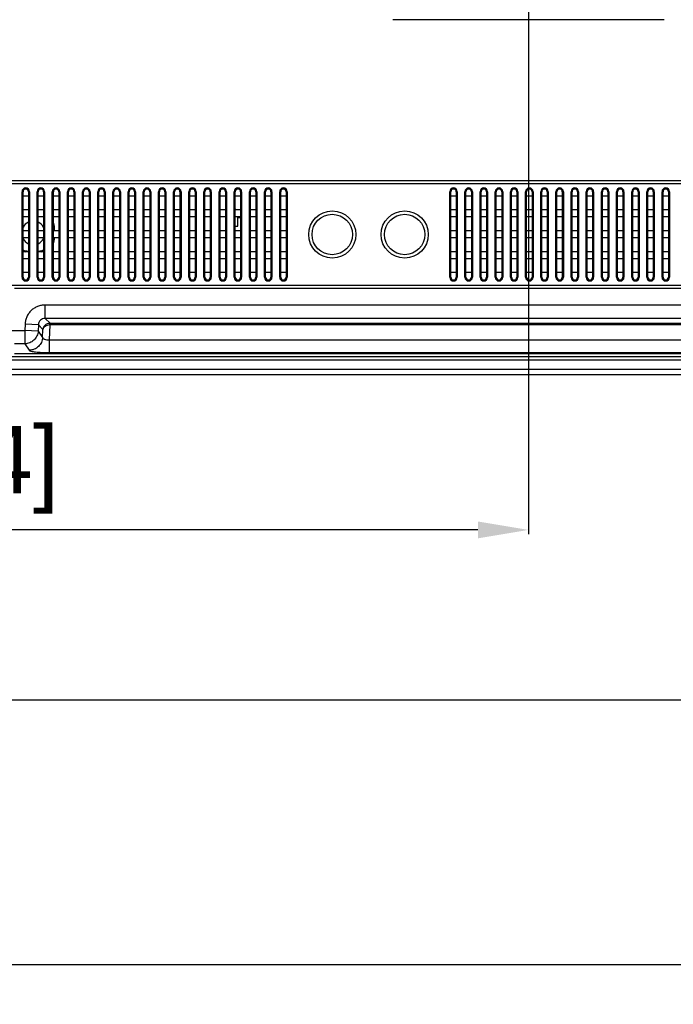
# Model space of a CAD drawing. Header units: millimetres. Extents: x -6054 to 364, y -1866 to 3094.
# Tile 63 of 256: x -4444 to -4250, y -208 to 84. Entities that reach past the tile are written whole.
import ezdxf

# ---------------------------------------------------------------- set-up
doc = ezdxf.new("R2010")
doc.units = ezdxf.units.MM
doc.header["$LTSCALE"] = 65.395
doc.header["$PDSIZE"] = 0.05
doc.layers.get('0').update_dxf_attribs({"linetype": 'CONTINUOUS'})
doc.layers.get('Defpoints').update_dxf_attribs({"linetype": 'CONTINUOUS'})
doc.layers.add('DIM', color=3, linetype='CONTINUOUS')
doc.styles.get("Standard").update_dxf_attribs({"font": 'arial.ttf'})
doc.dimstyles.new('ISO-25', dxfattribs={"dimtxt": 2.5, "dimasz": 2.5, "dimexe": 1.25, "dimexo": 0.625, "dimtad": 1, "dimtxsty": 'STANDARD', "dimcen": 2.5, "dimadec": 0, "dimazin": 0, "dimtfac": 1, "dimtmove": 0, "dimatfit": 3, "dimfxl": 1, "dimarcsym": 0})

# ---------------------------------------------------------------- blocks, each defined once
blk = doc.blocks.new('*D2')
at = {"layer": 'Defpoints', "color": 0}
for p in [(-4293.17, 246.14), (-4734.98, 77.76), (-4734.98, -67.02)]:
    blk.add_point(p, dxfattribs=at)
at = {"layer": 'DIM', "color": 3, "lineweight": -2}
for p, q in [((-4293.17, 245.51), (-4293.17, -68.27)), ((-4734.98, 77.13), (-4734.98, -68.27)), ((-4308.17, -67.02), (-4719.98, -67.02))]:
    blk.add_line(p, q, dxfattribs=at)
at = {"layer": 'DIM', "color": 3}
for points in [[(-4719.98, -64.52), (-4719.98, -69.52), (-4734.98, -67.02)], [(-4308.17, -69.52), (-4308.17, -64.52), (-4293.17, -67.02)]]:
    blk.add_solid(points, dxfattribs=at)
at = {"layer": 'DIM', "color": 2, "insert": (-4514.08, -49.21), "char_height": 20, "attachment_point": 5}
blk.add_mtext('442  [17,394]', dxfattribs=at)
blk = doc.blocks.new('*D3')
at = {"layer": 'Defpoints', "color": 0}
for p in [(-4293.17, 246.14), (-4776.52, -20.96), (-4715.54, -20.96)]:
    blk.add_point(p, dxfattribs=at)
at = {"layer": 'DIM', "color": 3, "lineweight": -2}
for p, q in [((-4293.8, 246.14), (-4777.77, 246.14)), ((-4776.52, 231.14), (-4776.52, -5.96)), ((-4716.17, -20.96), (-4777.77, -20.96))]:
    blk.add_line(p, q, dxfattribs=at)
at = {"layer": 'DIM', "color": 3}
for points in [[(-4774.02, 231.14), (-4779.02, 231.14), (-4776.52, 246.14)], [(-4779.02, -5.96), (-4774.02, -5.96), (-4776.52, -20.96)]]:
    blk.add_solid(points, dxfattribs=at)
at = {"layer": 'DIM', "color": 2, "insert": (-4794.33, 112.59), "char_height": 20, "attachment_point": 5, "rotation": 90}
blk.add_mtext('267  [10,516]', dxfattribs=at)
blk = doc.blocks.new('*D4')
at = {"layer": 'Defpoints', "color": 0}
for p in [(-3425.42, 234.04), (-4734.98, 45), (-4734.98, -117.52)]:
    blk.add_point(p, dxfattribs=at)
at = {"layer": 'DIM', "color": 3, "lineweight": -2}
for p, q in [((-3425.42, 233.41), (-3425.42, -118.77)), ((-4734.98, 44.37), (-4734.98, -118.77)), ((-3440.42, -117.52), (-4719.98, -117.52))]:
    blk.add_line(p, q, dxfattribs=at)
at = {"layer": 'DIM', "color": 3}
for points in [[(-4719.98, -115.02), (-4719.98, -120.02), (-4734.98, -117.52)], [(-3440.42, -120.02), (-3440.42, -115.02), (-3425.42, -117.52)]]:
    blk.add_solid(points, dxfattribs=at)
at = {"layer": 'DIM', "color": 2, "insert": (-4099.73, -99.71), "char_height": 20, "attachment_point": 5}
blk.add_mtext('1310  [51,557]', dxfattribs=at)
blk = doc.blocks.new('*D18')
at = {"layer": 'Defpoints', "color": 0}
for p in [(-3307.32, 492.15), (-4734.98, -14.55), (-4734.98, -196.07)]:
    blk.add_point(p, dxfattribs=at)
at = {"layer": 'DIM', "color": 3, "lineweight": -2}
for p, q in [((-3307.32, 491.52), (-3307.32, -197.32)), ((-4734.98, -15.18), (-4734.98, -197.32)), ((-3322.32, -196.07), (-4719.98, -196.07))]:
    blk.add_line(p, q, dxfattribs=at)
at = {"layer": 'DIM', "color": 3}
for points in [[(-4719.98, -193.57), (-4719.98, -198.57), (-4734.98, -196.07)], [(-3322.32, -198.57), (-3322.32, -193.57), (-3307.32, -196.07)]]:
    blk.add_solid(points, dxfattribs=at)
at = {"layer": 'DIM', "color": 2, "insert": (-4021.15, -178.26), "char_height": 20, "attachment_point": 5}
blk.add_mtext('1428  [56,207]', dxfattribs=at)
blk = doc.blocks.new('*D19')
at = {"layer": 'Defpoints', "color": 0}
for p in [(-3379.72, 594.65), (-4909.71, -20.96), (-4728.57, -20.96)]:
    blk.add_point(p, dxfattribs=at)
at = {"layer": 'DIM', "color": 3, "lineweight": -2}
for p, q in [((-3380.35, 594.65), (-4910.96, 594.65)), ((-4909.71, 579.65), (-4909.71, -5.96)), ((-4729.2, -20.96), (-4910.96, -20.96))]:
    blk.add_line(p, q, dxfattribs=at)
at = {"layer": 'DIM', "color": 3}
for points in [[(-4907.21, 579.65), (-4912.21, 579.65), (-4909.71, 594.65)], [(-4912.21, -5.96), (-4907.21, -5.96), (-4909.71, -20.96)]]:
    blk.add_solid(points, dxfattribs=at)
at = {"layer": 'DIM', "color": 2, "insert": (-4927.52, 286.84), "char_height": 20, "attachment_point": 5, "rotation": 90}
blk.add_mtext('616  [24,236]', dxfattribs=at)

msp = doc.modelspace()

# ---------------------------------------------------------------- linework, layer by layer
at = {"linetype": 'Continuous'}
for p, q in [((-4252.92, 84.4), (-4333.42, 84.4)), ((-4482.67, 36.65), (-4198.67, 36.65)), ((-4198.67, 35.65), (-4482.67, 35.65)), ((-4443.52, 7.95), (-4443.52, 33.35)), ((-4443.52, 33.35), (-4443.22, 33.35)), ((-4443.22, 7.95), (-4443.22, 33.35)), ((-4443.22, 32.15), (-4441.62, 32.15)), ((-4441.62, 33.35), (-4441.62, 7.95)), ((-4441.32, 33.35), (-4441.62, 33.35)), ((-4441.32, 33.35), (-4441.32, 7.95)), ((-4439.02, 7.95), (-4439.02, 33.35)), ((-4439.02, 33.35), (-4438.72, 33.35)), ((-4438.72, 7.95), (-4438.72, 33.35)), ((-4438.72, 32.15), (-4437.12, 32.15)), ((-4437.12, 33.35), (-4437.12, 7.95)), ((-4436.82, 33.35), (-4437.12, 33.35)), ((-4436.82, 33.35), (-4436.82, 7.95)), ((-4434.52, 7.95), (-4434.52, 33.35)), ((-4434.52, 33.35), (-4434.22, 33.35)), ((-4434.22, 7.95), (-4434.22, 33.35)), ((-4434.22, 32.15), (-4432.62, 32.15)), ((-4432.62, 33.35), (-4432.62, 7.95)), ((-4432.32, 33.35), (-4432.62, 33.35)), ((-4432.32, 33.35), (-4432.32, 7.95)), ((-4430.02, 7.95), (-4430.02, 33.35)), ((-4430.02, 33.35), (-4429.72, 33.35)), ((-4429.72, 7.95), (-4429.72, 33.35)), ((-4429.72, 32.15), (-4428.12, 32.15)), ((-4428.12, 33.35), (-4428.12, 7.95)), ((-4427.82, 33.35), (-4428.12, 33.35)), ((-4427.82, 33.35), (-4427.82, 7.95)), ((-4425.52, 7.95), (-4425.52, 33.35)), ((-4425.52, 33.35), (-4425.22, 33.35)), ((-4425.22, 7.95), (-4425.22, 33.35)), ((-4425.22, 32.15), (-4423.62, 32.15)), ((-4423.62, 33.35), (-4423.62, 7.95)), ((-4423.32, 33.35), (-4423.62, 33.35)), ((-4423.32, 33.35), (-4423.32, 7.95)), ((-4421.02, 7.95), (-4421.02, 33.35)), ((-4421.02, 33.35), (-4420.72, 33.35)), ((-4420.72, 7.95), (-4420.72, 33.35)), ((-4420.72, 32.15), (-4419.12, 32.15)), ((-4419.12, 33.35), (-4419.12, 7.95)), ((-4418.82, 33.35), (-4419.12, 33.35)), ((-4418.82, 33.35), (-4418.82, 7.95)), ((-4416.52, 7.95), (-4416.52, 33.35)), ((-4416.52, 33.35), (-4416.22, 33.35)), ((-4416.22, 7.95), (-4416.22, 33.35)), ((-4416.22, 32.15), (-4414.62, 32.15)), ((-4414.62, 33.35), (-4414.62, 7.95)), ((-4414.32, 33.35), (-4414.62, 33.35)), ((-4414.32, 33.35), (-4414.32, 7.95)), ((-4412.02, 7.95), (-4412.02, 33.35)), ((-4412.02, 33.35), (-4411.72, 33.35)), ((-4411.72, 7.95), (-4411.72, 33.35)), ((-4411.72, 32.15), (-4410.12, 32.15)), ((-4410.12, 33.35), (-4410.12, 7.95)), ((-4409.82, 33.35), (-4410.12, 33.35)), ((-4409.82, 33.35), (-4409.82, 7.95)), ((-4407.52, 7.95), (-4407.52, 33.35)), ((-4407.52, 33.35), (-4407.22, 33.35)), ((-4407.22, 7.95), (-4407.22, 33.35)), ((-4407.22, 32.15), (-4405.62, 32.15)), ((-4405.62, 33.35), (-4405.62, 7.95)), ((-4405.32, 33.35), (-4405.62, 33.35)), ((-4405.32, 33.35), (-4405.32, 7.95)), ((-4403.02, 7.95), (-4403.02, 33.35)), ((-4403.02, 33.35), (-4402.72, 33.35)), ((-4402.72, 7.95), (-4402.72, 33.35)), ((-4402.72, 32.15), (-4401.12, 32.15)), ((-4401.12, 33.35), (-4401.12, 7.95)), ((-4400.82, 33.35), (-4401.12, 33.35)), ((-4400.82, 33.35), (-4400.82, 7.95)), ((-4398.52, 7.95), (-4398.52, 33.35)), ((-4398.52, 33.35), (-4398.22, 33.35)), ((-4398.22, 7.95), (-4398.22, 33.35)), ((-4398.22, 32.15), (-4396.62, 32.15)), ((-4396.62, 33.35), (-4396.62, 7.95)), ((-4396.32, 33.35), (-4396.62, 33.35)), ((-4396.32, 33.35), (-4396.32, 7.95)), ((-4394.02, 7.95), (-4394.02, 33.35)), ((-4394.02, 33.35), (-4393.72, 33.35)), ((-4393.72, 7.95), (-4393.72, 33.35)), ((-4393.72, 32.15), (-4392.12, 32.15)), ((-4392.12, 33.35), (-4392.12, 7.95)), ((-4391.82, 33.35), (-4392.12, 33.35)), ((-4391.82, 33.35), (-4391.82, 7.95)), ((-4389.52, 7.95), (-4389.52, 33.35)), ((-4389.52, 33.35), (-4389.22, 33.35)), ((-4389.22, 7.95), (-4389.22, 33.35)), ((-4389.22, 32.15), (-4387.62, 32.15)), ((-4387.62, 33.35), (-4387.62, 7.95)), ((-4387.32, 33.35), (-4387.62, 33.35)), ((-4387.32, 33.35), (-4387.32, 7.95)), ((-4385.02, 7.95), (-4385.02, 33.35)), ((-4385.02, 33.35), (-4384.72, 33.35)), ((-4384.72, 7.95), (-4384.72, 33.35)), ((-4384.72, 32.15), (-4383.12, 32.15)), ((-4383.12, 33.35), (-4383.12, 7.95)), ((-4382.82, 33.35), (-4383.12, 33.35)), ((-4382.82, 33.35), (-4382.82, 7.95)), ((-4380.52, 7.95), (-4380.52, 33.35)), ((-4380.52, 33.35), (-4380.22, 33.35)), ((-4380.22, 7.95), (-4380.22, 33.35)), ((-4380.22, 32.15), (-4378.62, 32.15)), ((-4378.62, 33.35), (-4378.62, 7.95)), ((-4378.32, 33.35), (-4378.62, 33.35)), ((-4378.32, 33.35), (-4378.32, 7.95)), ((-4376.02, 7.95), (-4376.02, 33.35)), ((-4376.02, 33.35), (-4375.72, 33.35)), ((-4375.72, 7.95), (-4375.72, 33.35)), ((-4375.72, 32.15), (-4374.12, 32.15)), ((-4374.12, 33.35), (-4374.12, 7.95)), ((-4373.82, 33.35), (-4374.12, 33.35)), ((-4373.82, 33.35), (-4373.82, 7.95)), ((-4371.52, 7.95), (-4371.52, 33.35)), ((-4371.52, 33.35), (-4371.22, 33.35)), ((-4371.22, 7.95), (-4371.22, 33.35)), ((-4371.22, 32.15), (-4369.62, 32.15)), ((-4369.62, 33.35), (-4369.62, 7.95)), ((-4369.32, 33.35), (-4369.62, 33.35)), ((-4369.32, 33.35), (-4369.32, 7.95)), ((-4367.02, 7.95), (-4367.02, 33.35)), ((-4367.02, 33.35), (-4366.72, 33.35)), ((-4366.72, 7.95), (-4366.72, 33.35)), ((-4366.72, 32.15), (-4365.12, 32.15)), ((-4365.12, 33.35), (-4365.12, 7.95)), ((-4364.82, 33.35), (-4365.12, 33.35)), ((-4364.82, 33.35), (-4364.82, 7.95)), ((-4316.52, 7.95), (-4316.52, 33.35)), ((-4316.52, 33.35), (-4316.22, 33.35)), ((-4316.22, 7.95), (-4316.22, 33.35)), ((-4316.22, 32.15), (-4314.62, 32.15)), ((-4314.62, 33.35), (-4314.62, 7.95)), ((-4314.32, 33.35), (-4314.62, 33.35)), ((-4314.32, 33.35), (-4314.32, 7.95)), ((-4312.02, 7.95), (-4312.02, 33.35)), ((-4312.02, 33.35), (-4311.72, 33.35)), ((-4311.72, 7.95), (-4311.72, 33.35)), ((-4311.72, 32.15), (-4310.12, 32.15)), ((-4310.12, 33.35), (-4310.12, 7.95)), ((-4309.82, 33.35), (-4310.12, 33.35)), ((-4309.82, 33.35), (-4309.82, 7.95)), ((-4307.52, 7.95), (-4307.52, 33.35)), ((-4307.52, 33.35), (-4307.22, 33.35)), ((-4307.22, 7.95), (-4307.22, 33.35)), ((-4307.22, 32.15), (-4305.62, 32.15)), ((-4305.62, 33.35), (-4305.62, 7.95)), ((-4305.32, 33.35), (-4305.62, 33.35)), ((-4305.32, 33.35), (-4305.32, 7.95)), ((-4303.02, 7.95), (-4303.02, 33.35)), ((-4303.02, 33.35), (-4302.72, 33.35)), ((-4302.72, 7.95), (-4302.72, 33.35)), ((-4302.72, 32.15), (-4301.12, 32.15)), ((-4301.12, 33.35), (-4301.12, 7.95)), ((-4300.82, 33.35), (-4301.12, 33.35)), ((-4300.82, 33.35), (-4300.82, 7.95)), ((-4298.52, 7.95), (-4298.52, 33.35)), ((-4298.52, 33.35), (-4298.22, 33.35)), ((-4298.22, 7.95), (-4298.22, 33.35)), ((-4298.22, 32.15), (-4296.62, 32.15)), ((-4296.62, 33.35), (-4296.62, 7.95)), ((-4296.32, 33.35), (-4296.62, 33.35)), ((-4296.32, 33.35), (-4296.32, 7.95)), ((-4294.02, 7.95), (-4294.02, 33.35)), ((-4294.02, 33.35), (-4293.72, 33.35)), ((-4293.72, 7.95), (-4293.72, 33.35)), ((-4293.72, 32.15), (-4292.12, 32.15)), ((-4292.12, 33.35), (-4292.12, 7.95)), ((-4291.82, 33.35), (-4292.12, 33.35)), ((-4291.82, 33.35), (-4291.82, 7.95)), ((-4289.52, 7.95), (-4289.52, 33.35)), ((-4289.52, 33.35), (-4289.22, 33.35)), ((-4289.22, 7.95), (-4289.22, 33.35)), ((-4289.22, 32.15), (-4287.62, 32.15)), ((-4287.62, 33.35), (-4287.62, 7.95)), ((-4287.32, 33.35), (-4287.62, 33.35)), ((-4287.32, 33.35), (-4287.32, 7.95)), ((-4285.02, 7.95), (-4285.02, 33.35)), ((-4285.02, 33.35), (-4284.72, 33.35)), ((-4284.72, 7.95), (-4284.72, 33.35)), ((-4284.72, 32.15), (-4283.12, 32.15)), ((-4283.12, 33.35), (-4283.12, 7.95)), ((-4282.82, 33.35), (-4283.12, 33.35)), ((-4282.82, 33.35), (-4282.82, 7.95)), ((-4280.52, 7.95), (-4280.52, 33.35)), ((-4280.52, 33.35), (-4280.22, 33.35)), ((-4280.22, 7.95), (-4280.22, 33.35)), ((-4280.22, 32.15), (-4278.62, 32.15)), ((-4278.62, 33.35), (-4278.62, 7.95)), ((-4278.32, 33.35), (-4278.62, 33.35)), ((-4278.32, 33.35), (-4278.32, 7.95)), ((-4276.02, 33.35), (-4275.72, 33.35)), ((-4276.02, 7.95), (-4276.02, 33.35)), ((-4275.72, 7.95), (-4275.72, 33.35)), ((-4275.72, 32.15), (-4274.12, 32.15)), ((-4273.82, 33.35), (-4274.12, 33.35)), ((-4274.12, 33.35), (-4274.12, 7.95)), ((-4273.82, 33.35), (-4273.82, 7.95)), ((-4271.52, 33.35), (-4271.22, 33.35)), ((-4271.52, 7.95), (-4271.52, 33.35)), ((-4271.22, 7.95), (-4271.22, 33.35)), ((-4271.22, 32.15), (-4269.62, 32.15)), ((-4269.32, 33.35), (-4269.62, 33.35)), ((-4269.62, 33.35), (-4269.62, 7.95)), ((-4269.32, 33.35), (-4269.32, 7.95)), ((-4267.02, 33.35), (-4266.72, 33.35)), ((-4267.02, 7.95), (-4267.02, 33.35)), ((-4266.72, 7.95), (-4266.72, 33.35)), ((-4266.72, 32.15), (-4265.12, 32.15)), ((-4264.82, 33.35), (-4265.12, 33.35)), ((-4265.12, 33.35), (-4265.12, 7.95)), ((-4264.82, 33.35), (-4264.82, 7.95)), ((-4262.52, 33.35), (-4262.22, 33.35)), ((-4262.52, 7.95), (-4262.52, 33.35)), ((-4262.22, 7.95), (-4262.22, 33.35)), ((-4262.22, 32.15), (-4260.62, 32.15)), ((-4260.32, 33.35), (-4260.62, 33.35)), ((-4260.62, 33.35), (-4260.62, 7.95)), ((-4260.32, 33.35), (-4260.32, 7.95)), ((-4258.02, 33.35), (-4257.72, 33.35)), ((-4258.02, 7.95), (-4258.02, 33.35)), ((-4257.72, 7.95), (-4257.72, 33.35)), ((-4257.72, 32.15), (-4256.12, 32.15)), ((-4255.82, 33.35), (-4256.12, 33.35)), ((-4256.12, 33.35), (-4256.12, 7.95)), ((-4255.82, 33.35), (-4255.82, 7.95)), ((-4253.52, 33.35), (-4253.22, 33.35)), ((-4253.52, 7.95), (-4253.52, 33.35)), ((-4253.22, 7.95), (-4253.22, 33.35)), ((-4253.22, 32.15), (-4251.62, 32.15)), ((-4251.32, 33.35), (-4251.62, 33.35)), ((-4251.62, 33.35), (-4251.62, 7.95)), ((-4251.32, 33.35), (-4251.32, 7.95)), ((-4441.62, 27.94), (-4443.22, 27.94)), ((-4437.12, 27.94), (-4438.72, 27.94)), ((-4432.62, 27.94), (-4434.22, 27.94)), ((-4428.12, 27.94), (-4429.72, 27.94)), ((-4423.62, 27.94), (-4425.22, 27.94)), ((-4419.12, 27.94), (-4420.72, 27.94)), ((-4414.62, 27.94), (-4416.22, 27.94)), ((-4410.12, 27.94), (-4411.72, 27.94)), ((-4405.62, 27.94), (-4407.22, 27.94)), ((-4401.12, 27.94), (-4402.72, 27.94)), ((-4396.62, 27.94), (-4398.22, 27.94)), ((-4392.12, 27.94), (-4393.72, 27.94)), ((-4387.62, 27.94), (-4389.22, 27.94)), ((-4383.12, 27.94), (-4384.72, 27.94)), ((-4380.17, 28.15), (-4380.22, 28.06)), ((-4378.62, 27.94), (-4380.22, 27.94)), ((-4380.05, 27.94), (-4380.17, 28.15)), ((-4374.12, 27.94), (-4375.72, 27.94)), ((-4369.62, 27.94), (-4371.22, 27.94)), ((-4365.12, 27.94), (-4366.72, 27.94)), ((-4314.62, 27.94), (-4316.22, 27.94)), ((-4310.12, 27.94), (-4311.72, 27.94)), ((-4305.62, 27.94), (-4307.22, 27.94)), ((-4301.12, 27.94), (-4302.72, 27.94)), ((-4296.62, 27.94), (-4298.22, 27.94)), ((-4292.12, 27.94), (-4293.72, 27.94)), ((-4287.62, 27.94), (-4289.22, 27.94)), ((-4283.12, 27.94), (-4284.72, 27.94)), ((-4278.62, 27.94), (-4280.22, 27.94)), ((-4274.12, 27.94), (-4275.72, 27.94)), ((-4269.62, 27.94), (-4271.22, 27.94)), ((-4265.12, 27.94), (-4266.72, 27.94)), ((-4260.62, 27.94), (-4262.22, 27.94)), ((-4256.12, 27.94), (-4257.72, 27.94)), ((-4251.62, 27.94), (-4253.22, 27.94)), ((-4443.22, 25.94), (-4441.62, 25.94)), ((-4438.72, 25.94), (-4437.12, 25.94)), ((-4434.22, 25.94), (-4432.62, 25.94)), ((-4429.72, 25.94), (-4428.12, 25.94)), ((-4425.22, 25.94), (-4423.62, 25.94)), ((-4420.72, 25.94), (-4419.12, 25.94)), ((-4416.22, 25.94), (-4414.62, 25.94)), ((-4411.72, 25.94), (-4410.12, 25.94)), ((-4407.22, 25.94), (-4405.62, 25.94)), ((-4402.72, 25.94), (-4401.12, 25.94)), ((-4398.22, 25.94), (-4396.62, 25.94)), ((-4393.72, 25.94), (-4392.12, 25.94)), ((-4389.22, 25.94), (-4387.62, 25.94)), ((-4384.72, 25.94), (-4383.12, 25.94)), ((-4380.22, 25.94), (-4378.62, 25.94)), ((-4379.42, 23.15), (-4379.42, 25.65)), ((-4379.42, 25.65), (-4378.67, 25.65)), ((-4378.67, 25.65), (-4378.85, 25.94)), ((-4375.72, 25.94), (-4374.12, 25.94)), ((-4371.22, 25.94), (-4369.62, 25.94)), ((-4366.72, 25.94), (-4365.12, 25.94)), ((-4316.22, 25.94), (-4314.62, 25.94)), ((-4311.72, 25.94), (-4310.12, 25.94)), ((-4307.22, 25.94), (-4305.62, 25.94)), ((-4302.72, 25.94), (-4301.12, 25.94)), ((-4298.22, 25.94), (-4296.62, 25.94)), ((-4293.72, 25.94), (-4292.12, 25.94)), ((-4289.22, 25.94), (-4287.62, 25.94)), ((-4284.72, 25.94), (-4283.12, 25.94)), ((-4280.22, 25.94), (-4278.62, 25.94)), ((-4275.72, 25.94), (-4274.12, 25.94)), ((-4271.22, 25.94), (-4269.62, 25.94)), ((-4266.72, 25.94), (-4265.12, 25.94)), ((-4262.22, 25.94), (-4260.62, 25.94)), ((-4257.72, 25.94), (-4256.12, 25.94)), ((-4253.22, 25.94), (-4251.62, 25.94)), ((-4441.62, 21.74), (-4443.22, 21.74)), ((-4437.12, 21.74), (-4438.72, 21.74)), ((-4433.9, 22.61), (-4434.22, 22.61)), ((-4432.62, 21.74), (-4434.22, 21.74)), ((-4434.2, 21.74), (-4434.2, 22.61)), ((-4433.9, 21.74), (-4433.9, 22.61)), ((-4428.12, 21.74), (-4429.72, 21.74)), ((-4423.62, 21.74), (-4425.22, 21.74)), ((-4419.12, 21.74), (-4420.72, 21.74)), ((-4414.62, 21.74), (-4416.22, 21.74)), ((-4410.12, 21.74), (-4411.72, 21.74)), ((-4405.62, 21.74), (-4407.22, 21.74)), ((-4401.12, 21.74), (-4402.72, 21.74)), ((-4396.62, 21.74), (-4398.22, 21.74)), ((-4392.12, 21.74), (-4393.72, 21.74)), ((-4387.62, 21.74), (-4389.22, 21.74)), ((-4383.12, 21.74), (-4384.72, 21.74)), ((-4380.22, 23.15), (-4379.42, 23.15)), ((-4378.62, 21.74), (-4380.22, 21.74)), ((-4374.12, 21.74), (-4375.72, 21.74)), ((-4369.62, 21.74), (-4371.22, 21.74)), ((-4365.12, 21.74), (-4366.72, 21.74)), ((-4314.62, 21.74), (-4316.22, 21.74)), ((-4310.12, 21.74), (-4311.72, 21.74)), ((-4305.62, 21.74), (-4307.22, 21.74)), ((-4301.12, 21.74), (-4302.72, 21.74)), ((-4296.62, 21.74), (-4298.22, 21.74)), ((-4292.12, 21.74), (-4293.72, 21.74)), ((-4287.62, 21.74), (-4289.22, 21.74)), ((-4283.12, 21.74), (-4284.72, 21.74)), ((-4278.62, 21.74), (-4280.22, 21.74)), ((-4274.12, 21.74), (-4275.72, 21.74)), ((-4269.62, 21.74), (-4271.22, 21.74)), ((-4265.12, 21.74), (-4266.72, 21.74)), ((-4260.62, 21.74), (-4262.22, 21.74)), ((-4256.12, 21.74), (-4257.72, 21.74)), ((-4251.62, 21.74), (-4253.22, 21.74)), ((-4443.22, 19.74), (-4441.62, 19.74)), ((-4438.72, 19.74), (-4437.12, 19.74)), ((-4434.22, 19.74), (-4432.62, 19.74)), ((-4433.9, 19.61), (-4434.22, 19.61)), ((-4434.2, 19.61), (-4434.2, 19.74)), ((-4433.9, 19.61), (-4433.9, 19.74)), ((-4429.72, 19.74), (-4428.12, 19.74)), ((-4425.22, 19.74), (-4423.62, 19.74)), ((-4420.72, 19.74), (-4419.12, 19.74)), ((-4416.22, 19.74), (-4414.62, 19.74)), ((-4411.72, 19.74), (-4410.12, 19.74)), ((-4407.22, 19.74), (-4405.62, 19.74)), ((-4402.72, 19.74), (-4401.12, 19.74)), ((-4398.22, 19.74), (-4396.62, 19.74)), ((-4393.72, 19.74), (-4392.12, 19.74)), ((-4389.22, 19.74), (-4387.62, 19.74)), ((-4384.72, 19.74), (-4383.12, 19.74)), ((-4380.22, 19.74), (-4378.62, 19.74)), ((-4375.72, 19.74), (-4374.12, 19.74)), ((-4371.22, 19.74), (-4369.62, 19.74)), ((-4366.72, 19.74), (-4365.12, 19.74)), ((-4316.22, 19.74), (-4314.62, 19.74)), ((-4311.72, 19.74), (-4310.12, 19.74)), ((-4307.22, 19.74), (-4305.62, 19.74)), ((-4302.72, 19.74), (-4301.12, 19.74)), ((-4298.22, 19.74), (-4296.62, 19.74)), ((-4293.72, 19.74), (-4292.12, 19.74)), ((-4289.22, 19.74), (-4287.62, 19.74)), ((-4284.72, 19.74), (-4283.12, 19.74)), ((-4280.22, 19.74), (-4278.62, 19.74)), ((-4275.72, 19.74), (-4274.12, 19.74)), ((-4271.22, 19.74), (-4269.62, 19.74)), ((-4266.72, 19.74), (-4265.12, 19.74)), ((-4262.22, 19.74), (-4260.62, 19.74)), ((-4257.72, 19.74), (-4256.12, 19.74)), ((-4253.22, 19.74), (-4251.62, 19.74)), ((-4441.62, 15.53), (-4443.22, 15.53)), ((-4441.67, 15.73), (-4441.67, 15.53)), ((-4441.67, 15.73), (-4441.62, 15.73)), ((-4438.72, 15.73), (-4438.67, 15.73)), ((-4437.12, 15.53), (-4438.72, 15.53)), ((-4438.67, 15.73), (-4438.67, 15.53)), ((-4432.62, 15.53), (-4434.22, 15.53)), ((-4428.12, 15.53), (-4429.72, 15.53)), ((-4423.62, 15.53), (-4425.22, 15.53)), ((-4419.12, 15.53), (-4420.72, 15.53)), ((-4414.62, 15.53), (-4416.22, 15.53)), ((-4410.12, 15.53), (-4411.72, 15.53)), ((-4405.62, 15.53), (-4407.22, 15.53)), ((-4401.12, 15.53), (-4402.72, 15.53)), ((-4396.62, 15.53), (-4398.22, 15.53)), ((-4392.12, 15.53), (-4393.72, 15.53)), ((-4387.62, 15.53), (-4389.22, 15.53)), ((-4383.12, 15.53), (-4384.72, 15.53)), ((-4378.62, 15.53), (-4380.22, 15.53)), ((-4374.12, 15.53), (-4375.72, 15.53)), ((-4369.62, 15.53), (-4371.22, 15.53)), ((-4365.12, 15.53), (-4366.72, 15.53)), ((-4314.62, 15.53), (-4316.22, 15.53)), ((-4310.12, 15.53), (-4311.72, 15.53)), ((-4305.62, 15.53), (-4307.22, 15.53)), ((-4301.12, 15.53), (-4302.72, 15.53)), ((-4296.62, 15.53), (-4298.22, 15.53)), ((-4292.12, 15.53), (-4293.72, 15.53)), ((-4287.62, 15.53), (-4289.22, 15.53)), ((-4283.12, 15.53), (-4284.72, 15.53)), ((-4278.62, 15.53), (-4280.22, 15.53)), ((-4274.12, 15.53), (-4275.72, 15.53)), ((-4269.62, 15.53), (-4271.22, 15.53)), ((-4265.12, 15.53), (-4266.72, 15.53)), ((-4260.62, 15.53), (-4262.22, 15.53)), ((-4256.12, 15.53), (-4257.72, 15.53)), ((-4251.62, 15.53), (-4253.22, 15.53)), ((-4443.22, 13.53), (-4441.62, 13.53)), ((-4438.72, 13.53), (-4437.12, 13.53)), ((-4434.22, 13.53), (-4432.62, 13.53)), ((-4429.72, 13.53), (-4428.12, 13.53)), ((-4425.22, 13.53), (-4423.62, 13.53)), ((-4420.72, 13.53), (-4419.12, 13.53)), ((-4416.22, 13.53), (-4414.62, 13.53)), ((-4411.72, 13.53), (-4410.12, 13.53)), ((-4407.22, 13.53), (-4405.62, 13.53)), ((-4402.72, 13.53), (-4401.12, 13.53)), ((-4398.22, 13.53), (-4396.62, 13.53)), ((-4393.72, 13.53), (-4392.12, 13.53)), ((-4389.22, 13.53), (-4387.62, 13.53)), ((-4384.72, 13.53), (-4383.12, 13.53)), ((-4380.22, 13.53), (-4378.62, 13.53)), ((-4375.72, 13.53), (-4374.12, 13.53)), ((-4371.22, 13.53), (-4369.62, 13.53)), ((-4366.72, 13.53), (-4365.12, 13.53)), ((-4316.22, 13.53), (-4314.62, 13.53)), ((-4311.72, 13.53), (-4310.12, 13.53)), ((-4307.22, 13.53), (-4305.62, 13.53)), ((-4302.72, 13.53), (-4301.12, 13.53)), ((-4298.22, 13.53), (-4296.62, 13.53)), ((-4293.72, 13.53), (-4292.12, 13.53)), ((-4289.22, 13.53), (-4287.62, 13.53)), ((-4284.72, 13.53), (-4283.12, 13.53)), ((-4280.22, 13.53), (-4278.62, 13.53)), ((-4275.72, 13.53), (-4274.12, 13.53)), ((-4271.22, 13.53), (-4269.62, 13.53)), ((-4266.72, 13.53), (-4265.12, 13.53)), ((-4262.22, 13.53), (-4260.62, 13.53)), ((-4257.72, 13.53), (-4256.12, 13.53)), ((-4253.22, 13.53), (-4251.62, 13.53)), ((-4441.62, 9.32), (-4443.22, 9.32)), ((-4437.12, 9.32), (-4438.72, 9.32)), ((-4432.62, 9.32), (-4434.22, 9.32)), ((-4428.12, 9.32), (-4429.72, 9.32)), ((-4423.62, 9.32), (-4425.22, 9.32)), ((-4419.12, 9.32), (-4420.72, 9.32)), ((-4414.62, 9.32), (-4416.22, 9.32)), ((-4410.12, 9.32), (-4411.72, 9.32)), ((-4405.62, 9.32), (-4407.22, 9.32)), ((-4401.12, 9.32), (-4402.72, 9.32)), ((-4396.62, 9.32), (-4398.22, 9.32)), ((-4392.12, 9.32), (-4393.72, 9.32)), ((-4387.62, 9.32), (-4389.22, 9.32)), ((-4383.12, 9.32), (-4384.72, 9.32)), ((-4378.62, 9.32), (-4380.22, 9.32)), ((-4374.12, 9.32), (-4375.72, 9.32)), ((-4369.62, 9.32), (-4371.22, 9.32)), ((-4365.12, 9.32), (-4366.72, 9.32)), ((-4314.62, 9.32), (-4316.22, 9.32)), ((-4310.12, 9.32), (-4311.72, 9.32)), ((-4305.62, 9.32), (-4307.22, 9.32)), ((-4301.12, 9.32), (-4302.72, 9.32)), ((-4296.62, 9.32), (-4298.22, 9.32)), ((-4292.12, 9.32), (-4293.72, 9.32)), ((-4287.62, 9.32), (-4289.22, 9.32)), ((-4283.12, 9.32), (-4284.72, 9.32)), ((-4278.62, 9.32), (-4280.22, 9.32)), ((-4274.12, 9.32), (-4275.72, 9.32)), ((-4269.62, 9.32), (-4271.22, 9.32)), ((-4265.12, 9.32), (-4266.72, 9.32)), ((-4260.62, 9.32), (-4262.22, 9.32)), ((-4256.12, 9.32), (-4257.72, 9.32)), ((-4251.62, 9.32), (-4253.22, 9.32)), ((-4443.52, 7.95), (-4443.22, 7.95)), ((-4441.32, 7.95), (-4441.62, 7.95)), ((-4439.02, 7.95), (-4438.72, 7.95)), ((-4436.82, 7.95), (-4437.12, 7.95)), ((-4434.52, 7.95), (-4434.22, 7.95)), ((-4432.32, 7.95), (-4432.62, 7.95)), ((-4430.02, 7.95), (-4429.72, 7.95)), ((-4427.82, 7.95), (-4428.12, 7.95)), ((-4425.52, 7.95), (-4425.22, 7.95)), ((-4423.32, 7.95), (-4423.62, 7.95)), ((-4421.02, 7.95), (-4420.72, 7.95)), ((-4418.82, 7.95), (-4419.12, 7.95)), ((-4416.52, 7.95), (-4416.22, 7.95)), ((-4414.32, 7.95), (-4414.62, 7.95)), ((-4412.02, 7.95), (-4411.72, 7.95)), ((-4409.82, 7.95), (-4410.12, 7.95)), ((-4407.52, 7.95), (-4407.22, 7.95)), ((-4405.32, 7.95), (-4405.62, 7.95)), ((-4403.02, 7.95), (-4402.72, 7.95)), ((-4400.82, 7.95), (-4401.12, 7.95)), ((-4398.52, 7.95), (-4398.22, 7.95)), ((-4396.32, 7.95), (-4396.62, 7.95)), ((-4394.02, 7.95), (-4393.72, 7.95)), ((-4391.82, 7.95), (-4392.12, 7.95)), ((-4389.52, 7.95), (-4389.22, 7.95)), ((-4387.32, 7.95), (-4387.62, 7.95)), ((-4385.02, 7.95), (-4384.72, 7.95)), ((-4382.82, 7.95), (-4383.12, 7.95)), ((-4380.52, 7.95), (-4380.22, 7.95)), ((-4378.32, 7.95), (-4378.62, 7.95)), ((-4376.02, 7.95), (-4375.72, 7.95)), ((-4373.82, 7.95), (-4374.12, 7.95)), ((-4371.52, 7.95), (-4371.22, 7.95)), ((-4369.32, 7.95), (-4369.62, 7.95)), ((-4367.02, 7.95), (-4366.72, 7.95)), ((-4364.82, 7.95), (-4365.12, 7.95)), ((-4316.52, 7.95), (-4316.22, 7.95)), ((-4314.32, 7.95), (-4314.62, 7.95)), ((-4312.02, 7.95), (-4311.72, 7.95)), ((-4309.82, 7.95), (-4310.12, 7.95)), ((-4307.52, 7.95), (-4307.22, 7.95)), ((-4305.32, 7.95), (-4305.62, 7.95)), ((-4303.02, 7.95), (-4302.72, 7.95)), ((-4300.82, 7.95), (-4301.12, 7.95)), ((-4298.52, 7.95), (-4298.22, 7.95)), ((-4296.32, 7.95), (-4296.62, 7.95)), ((-4294.02, 7.95), (-4293.72, 7.95)), ((-4291.82, 7.95), (-4292.12, 7.95)), ((-4289.52, 7.95), (-4289.22, 7.95)), ((-4287.32, 7.95), (-4287.62, 7.95)), ((-4285.02, 7.95), (-4284.72, 7.95)), ((-4282.82, 7.95), (-4283.12, 7.95)), ((-4280.52, 7.95), (-4280.22, 7.95)), ((-4278.32, 7.95), (-4278.62, 7.95)), ((-4276.02, 7.95), (-4275.72, 7.95)), ((-4273.82, 7.95), (-4274.12, 7.95)), ((-4271.52, 7.95), (-4271.22, 7.95)), ((-4269.32, 7.95), (-4269.62, 7.95)), ((-4267.02, 7.95), (-4266.72, 7.95)), ((-4264.82, 7.95), (-4265.12, 7.95)), ((-4262.52, 7.95), (-4262.22, 7.95)), ((-4260.32, 7.95), (-4260.62, 7.95)), ((-4258.02, 7.95), (-4257.72, 7.95)), ((-4255.82, 7.95), (-4256.12, 7.95)), ((-4253.52, 7.95), (-4253.22, 7.95)), ((-4251.32, 7.95), (-4251.62, 7.95)), ((-4482.67, 5.65), (-4198.67, 5.65)), ((-4220.63, 4.65), (-4445.71, 4.65)), ((-4436.66, -4.26), (-4436.66, -0.28)), ((-4229.69, -0.28), (-4436.66, -0.28)), ((-4436.66, -4.26), (-4435.21, -5.71)), ((-4229.69, -4.26), (-4436.66, -4.26)), ((-4435.21, -6.19), (-4435.21, -5.71)), ((-4435.21, -5.71), (-4231.14, -5.71)), ((-4462.84, -7.84), (-4442.71, -7.84)), ((-4442.63, -5.98), (-4442.71, -7.84)), ((-4442.71, -7.84), (-4442.71, -11.81)), ((-4438.73, -8.01), (-4442.71, -7.84)), ((-4438.65, -6.16), (-4442.63, -5.98)), ((-4438.65, -6.16), (-4438.73, -8.01)), ((-4438.73, -8.01), (-4437.41, -9.91)), ((-4437.31, -7.5), (-4438.65, -6.16)), ((-4437.41, -9.91), (-4437.31, -7.5)), ((-4435.27, -6.19), (-4435.44, -10.62)), ((-4231.14, -6.19), (-4435.21, -6.19)), ((-4435.44, -10.62), (-4435.44, -14.38)), ((-4435.44, -10.62), (-4230.9, -10.62)), ((-4442.71, -11.81), (-4445.71, -11.81)), ((-4442.71, -11.81), (-4441.39, -13.71)), ((-4435.44, -14.38), (-4230.9, -14.38)), ((-4518.16, -15.52), (-3907.92, -15.52)), ((-4518.16, -16.52), (-3907.87, -16.52)), ((-4445.71, -14.7), (-4220.63, -14.7)), ((-3959.89, -19.39), (-4557.75, -19.39)), ((-3959.89, -20.96), (-4728.57, -20.96))]:
    msp.add_line(p, q, dxfattribs=at)
for centre, radius in [((-4351.42, 20.65), 7), ((-4351.42, 20.65), 6), ((-4329.92, 20.65), 7), ((-4329.92, 20.65), 6)]:
    msp.add_circle(centre, radius, dxfattribs=at)
for centre, radius, start, end in [((-4442.42, 33.35), 1.1, 0, 180), ((-4442.42, 33.35), 0.8, 0, 180), ((-4437.92, 33.35), 1.1, 0, 180), ((-4437.92, 33.35), 0.8, 0, 180), ((-4433.42, 33.35), 1.1, 0, 180), ((-4433.42, 33.35), 0.8, 0, 180), ((-4428.92, 33.35), 1.1, 0, 180), ((-4428.92, 33.35), 0.8, 0, 180), ((-4424.42, 33.35), 1.1, 0, 180), ((-4424.42, 33.35), 0.8, 0, 180), ((-4419.92, 33.35), 1.1, 0, 180), ((-4419.92, 33.35), 0.8, 0, 180), ((-4415.42, 33.35), 1.1, 0, 180), ((-4415.42, 33.35), 0.8, 0, 180), ((-4410.92, 33.35), 1.1, 0, 180), ((-4410.92, 33.35), 0.8, 0, 180), ((-4406.42, 33.35), 1.1, 0, 180), ((-4406.42, 33.35), 0.8, 0, 180), ((-4401.92, 33.35), 1.1, 0, 180), ((-4401.92, 33.35), 0.8, 0, 180), ((-4397.42, 33.35), 1.1, 0, 180), ((-4397.42, 33.35), 0.8, 0, 180), ((-4392.92, 33.35), 1.1, 0, 180), ((-4392.92, 33.35), 0.8, 0, 180), ((-4388.42, 33.35), 1.1, 0, 180), ((-4388.42, 33.35), 0.8, 0, 180), ((-4383.92, 33.35), 1.1, 0, 180), ((-4383.92, 33.35), 0.8, 0, 180), ((-4379.42, 33.35), 1.1, 0, 180), ((-4379.42, 33.35), 0.8, 0, 180), ((-4374.92, 33.35), 1.1, 0, 180), ((-4374.92, 33.35), 0.8, 0, 180), ((-4370.42, 33.35), 1.1, 0, 180), ((-4370.42, 33.35), 0.8, 0, 180), ((-4365.92, 33.35), 1.1, 0, 180), ((-4365.92, 33.35), 0.8, 0, 180), ((-4315.42, 33.35), 1.1, 0, 180), ((-4315.42, 33.35), 0.8, 0, 180), ((-4310.92, 33.35), 1.1, 0, 180), ((-4310.92, 33.35), 0.8, 0, 180), ((-4306.42, 33.35), 1.1, 0, 180), ((-4306.42, 33.35), 0.8, 0, 180), ((-4301.92, 33.35), 1.1, 0, 180), ((-4301.92, 33.35), 0.8, 0, 180), ((-4297.42, 33.35), 1.1, 0, 180), ((-4297.42, 33.35), 0.8, 0, 180), ((-4292.92, 33.35), 1.1, 0, 180), ((-4292.92, 33.35), 0.8, 0, 180), ((-4288.42, 33.35), 1.1, 0, 180), ((-4288.42, 33.35), 0.8, 0, 180), ((-4283.92, 33.35), 1.1, 0, 180), ((-4283.92, 33.35), 0.8, 0, 180), ((-4279.42, 33.35), 1.1, 0, 180), ((-4279.42, 33.35), 0.8, 0, 180), ((-4274.92, 33.35), 1.1, 0, 180), ((-4274.92, 33.35), 0.8, 0, 180), ((-4270.42, 33.35), 1.1, 0, 180), ((-4270.42, 33.35), 0.8, 0, 180), ((-4265.92, 33.35), 1.1, 0, 180), ((-4265.92, 33.35), 0.8, 0, 180), ((-4261.42, 33.35), 1.1, 0, 180), ((-4261.42, 33.35), 0.8, 0, 180), ((-4256.92, 33.35), 1.1, 0, 180), ((-4256.92, 33.35), 0.8, 0, 180), ((-4252.42, 33.35), 1.1, 0, 180), ((-4252.42, 33.35), 0.8, 0, 180), ((-4440.17, 21.11), 3.5, 114.4759, 150.6315), ((-4440.17, 21.11), 3.5, 29.3685, 65.5241), ((-4438.67, 22.61), 4.77, 0, 21.2504), ((-4440.17, 21.11), 1.7, 148.5495, 158.3106), ((-4440.17, 21.11), 1.7, 21.6894, 31.4505), ((-4438.67, 22.61), 4.48, 0, 6.1402), ((-4440.17, 21.11), 3.5, 209.3685, 245.5241), ((-4440.17, 21.11), 3.5, 294.4759, 330.6315), ((-4438.67, 19.61), 4.77, 338.7496, 360), ((-4438.67, 19.61), 4.48, 353.8598, 360), ((-4441.67, 19.61), 3.88, 246.4184, 270), ((-4441.67, 19.61), 4.17, 248.1976, 257.7278), ((-4438.67, 19.61), 3.88, 270, 293.5816), ((-4438.67, 19.61), 4.17, 282.2722, 291.8024), ((-4442.42, 7.95), 1.1, 180, 360), ((-4442.42, 7.95), 0.8, 180, 360), ((-4437.92, 7.95), 1.1, 180, 360), ((-4437.92, 7.95), 0.8, 180, 360), ((-4433.42, 7.95), 1.1, 180, 360), ((-4433.42, 7.95), 0.8, 180, 360), ((-4428.92, 7.95), 1.1, 180, 360), ((-4428.92, 7.95), 0.8, 180, 360), ((-4424.42, 7.95), 1.1, 180, 360), ((-4424.42, 7.95), 0.8, 180, 360), ((-4419.92, 7.95), 1.1, 180, 360), ((-4419.92, 7.95), 0.8, 180, 360), ((-4415.42, 7.95), 1.1, 180, 360), ((-4415.42, 7.95), 0.8, 180, 360), ((-4410.92, 7.95), 1.1, 180, 360), ((-4410.92, 7.95), 0.8, 180, 360), ((-4406.42, 7.95), 1.1, 180, 360), ((-4406.42, 7.95), 0.8, 180, 360), ((-4401.92, 7.95), 1.1, 180, 360), ((-4401.92, 7.95), 0.8, 180, 360), ((-4397.42, 7.95), 1.1, 180, 360), ((-4397.42, 7.95), 0.8, 180, 360), ((-4392.92, 7.95), 1.1, 180, 360), ((-4392.92, 7.95), 0.8, 180, 360), ((-4388.42, 7.95), 1.1, 180, 360), ((-4388.42, 7.95), 0.8, 180, 360), ((-4383.92, 7.95), 1.1, 180, 360), ((-4383.92, 7.95), 0.8, 180, 360), ((-4379.42, 7.95), 1.1, 180, 360), ((-4379.42, 7.95), 0.8, 180, 360), ((-4374.92, 7.95), 1.1, 180, 360), ((-4374.92, 7.95), 0.8, 180, 360), ((-4370.42, 7.95), 1.1, 180, 360), ((-4370.42, 7.95), 0.8, 180, 360), ((-4365.92, 7.95), 1.1, 180, 360), ((-4365.92, 7.95), 0.8, 180, 360), ((-4315.42, 7.95), 1.1, 180, 360), ((-4315.42, 7.95), 0.8, 180, 360), ((-4310.92, 7.95), 1.1, 180, 360), ((-4310.92, 7.95), 0.8, 180, 360), ((-4306.42, 7.95), 1.1, 180, 360), ((-4306.42, 7.95), 0.8, 180, 360), ((-4301.92, 7.95), 1.1, 180, 360), ((-4301.92, 7.95), 0.8, 180, 360), ((-4297.42, 7.95), 1.1, 180, 360), ((-4297.42, 7.95), 0.8, 180, 360), ((-4292.92, 7.95), 1.1, 180, 360), ((-4292.92, 7.95), 0.8, 180, 360), ((-4288.42, 7.95), 1.1, 180, 360), ((-4288.42, 7.95), 0.8, 180, 360), ((-4283.92, 7.95), 1.1, 180, 360), ((-4283.92, 7.95), 0.8, 180, 360), ((-4279.42, 7.95), 1.1, 180, 360), ((-4279.42, 7.95), 0.8, 180, 360), ((-4274.92, 7.95), 1.1, 180, 360), ((-4274.92, 7.95), 0.8, 180, 360), ((-4270.42, 7.95), 1.1, 180, 360), ((-4270.42, 7.95), 0.8, 180, 360), ((-4265.92, 7.95), 1.1, 180, 360), ((-4265.92, 7.95), 0.8, 180, 360), ((-4261.42, 7.95), 1.1, 180, 360), ((-4261.42, 7.95), 0.8, 180, 360), ((-4256.92, 7.95), 1.1, 180, 360), ((-4256.92, 7.95), 0.8, 180, 360), ((-4252.42, 7.95), 1.1, 180, 360), ((-4252.42, 7.95), 0.8, 180, 360), ((-4435.2, -7.71), 2, 90.1088, 92.4608), ((-4435.21, -7.69), 1.5, 90.0012, 92.3549)]:
    msp.add_arc(centre, radius, start, end, dxfattribs=at)
for points, knots in [([(-4436.66, -0.28), (-4437.04, -0.28), (-4437.8, -0.35), (-4438.9, -0.67), (-4439.92, -1.19), (-4440.82, -1.9), (-4441.57, -2.77), (-4442.14, -3.76), (-4442.51, -4.85), (-4442.61, -5.6), (-4442.63, -5.98)], [0, 0, 0, 0, 0.125002, 0.250002, 0.375002, 0.5, 0.624999, 0.749998, 0.874999, 1, 1, 1, 1]), ([(-4436.66, -4.26), (-4436.91, -4.26), (-4437.42, -4.35), (-4438.08, -4.76), (-4438.53, -5.4), (-4438.64, -5.91), (-4438.65, -6.16)], [0, 0, 0, 0, 0.249018, 0.499808, 0.750716, 1, 1, 1, 1]), ([(-4435.29, -5.72), (-4435.56, -5.73), (-4436.08, -5.85), (-4436.72, -6.27), (-4437.15, -6.85), (-4437.28, -7.29), (-4437.31, -7.5)], [0, 0, 0, 0, 0.275778, 0.535511, 0.775138, 1, 1, 1, 1]), ([(-4435.27, -6.19), (-4435.27, -6.08), (-4435.28, -5.92), (-4435.28, -5.77), (-4435.29, -5.72)], [0, 0, 0, 0, 0.67942, 1, 1, 1, 1]), ([(-4438.73, -8.01), (-4438.76, -8.51), (-4439.01, -9.51), (-4439.91, -10.76), (-4441.2, -11.6), (-4442.21, -11.8), (-4442.71, -11.81)], [0, 0, 0, 0, 0.24929, 0.499471, 0.749959, 1, 1, 1, 1]), ([(-4435.27, -6.19), (-4435.53, -6.19), (-4436.03, -6.27), (-4436.68, -6.57), (-4437.13, -6.99), (-4437.28, -7.34), (-4437.31, -7.5)], [0, 0, 0, 0, 0.305787, 0.577043, 0.804953, 1, 1, 1, 1]), ([(-4437.41, -9.91), (-4437.43, -10.41), (-4437.68, -11.41), (-4438.58, -12.66), (-4439.87, -13.5), (-4440.88, -13.7), (-4441.39, -13.71)], [0, 0, 0, 0, 0.24929, 0.499471, 0.749959, 1, 1, 1, 1]), ([(-4437.41, -9.91), (-4437.4, -9.97), (-4437.36, -10.08), (-4437.23, -10.23), (-4437.05, -10.36), (-4436.71, -10.52), (-4436.16, -10.63), (-4435.69, -10.64), (-4435.44, -10.62)], [0, 0, 0, 0, 0.074466, 0.158284, 0.257184, 0.374316, 0.662659, 1, 1, 1, 1]), ([(-4441.39, -13.71), (-4441.37, -13.73), (-4441.3, -13.78), (-4441.18, -13.85), (-4441.01, -13.91), (-4440.69, -14), (-4440.18, -14.1), (-4439.45, -14.19), (-4438.58, -14.27), (-4437.6, -14.33), (-4436.54, -14.37), (-4435.81, -14.38), (-4435.44, -14.38)], [0, 0, 0, 0, 0.016384, 0.039401, 0.069683, 0.107349, 0.204243, 0.327808, 0.474331, 0.639033, 0.81631, 1, 1, 1, 1])]:
    msp.add_open_spline(points, degree=3, knots=knots, dxfattribs=at)

# ---------------------------------------------------------------- dimensions: what is measured, and where the dimension line sits
at = {"layer": 'DIM'}
dim = msp.add_linear_dim(base=(-4909.71, -20.96), p1=(-3379.72, 594.65), p2=(-4728.57, -20.96), angle=90, text='<> []', dimstyle='ISO-25', override={"dimtxt": 20, "dimasz": 15, "dimgap": 5, "dimdec": 0, "dimclrd": 3, "dimclre": 3, "dimclrt": 2, "dimadec": 1, "dimtp": 0.3, "dimtm": 0.3, "dimtofl": 0}, dxfattribs=at)
dim.commit()
dim.dimension.update_dxf_attribs({"geometry": '*D19', "text_midpoint": (-4927.52, 286.84)})
for base, p1, p2, picture, middle in [((-4734.98, -196.07), (-3307.32, 492.15), (-4734.98, -14.55), '*D18', (-4021.15, -178.26)), ((-4734.98, -67.02), (-4293.17, 246.14), (-4734.98, 77.76), '*D2', (-4514.08, -49.21))]:
    dim = msp.add_linear_dim(base=base, p1=p1, p2=p2, text='<> []', dimstyle='ISO-25', override={"dimtxt": 20, "dimasz": 15, "dimgap": 5, "dimdec": 0, "dimclrd": 3, "dimclre": 3, "dimclrt": 2, "dimadec": 1, "dimtp": 0.3, "dimtm": 0.3, "dimtofl": 0}, dxfattribs=at)
    dim.commit()
    dim.dimension.update_dxf_attribs({"geometry": picture, "text_midpoint": middle})
dim = msp.add_linear_dim(base=(-4776.52, -20.96), p1=(-4293.17, 246.14), p2=(-4715.54, -20.96), angle=90, text='<> []', dimstyle='ISO-25', override={"dimtxt": 20, "dimasz": 15, "dimgap": 5, "dimdec": 0, "dimclrd": 3, "dimclre": 3, "dimclrt": 2, "dimadec": 1, "dimtp": 0.3, "dimtm": 0.3, "dimtofl": 0}, dxfattribs=at)
dim.commit()
dim.dimension.update_dxf_attribs({"geometry": '*D3', "text_midpoint": (-4776.52, 112.59), "dimtype": 160})
dim = msp.add_linear_dim(base=(-4734.98, -117.52), p1=(-3425.42, 234.04), p2=(-4734.98, 45), text='<> []', dimstyle='ISO-25', override={"dimtxt": 20, "dimasz": 15, "dimgap": 5, "dimdec": 0, "dimclrd": 3, "dimclre": 3, "dimclrt": 2, "dimadec": 1, "dimtp": 0.3, "dimtm": 0.3, "dimtofl": 0}, dxfattribs=at)
dim.commit()
dim.dimension.update_dxf_attribs({"geometry": '*D4', "text_midpoint": (-4099.73, -117.52), "dimtype": 160})

doc.saveas('drawing.dxf')
